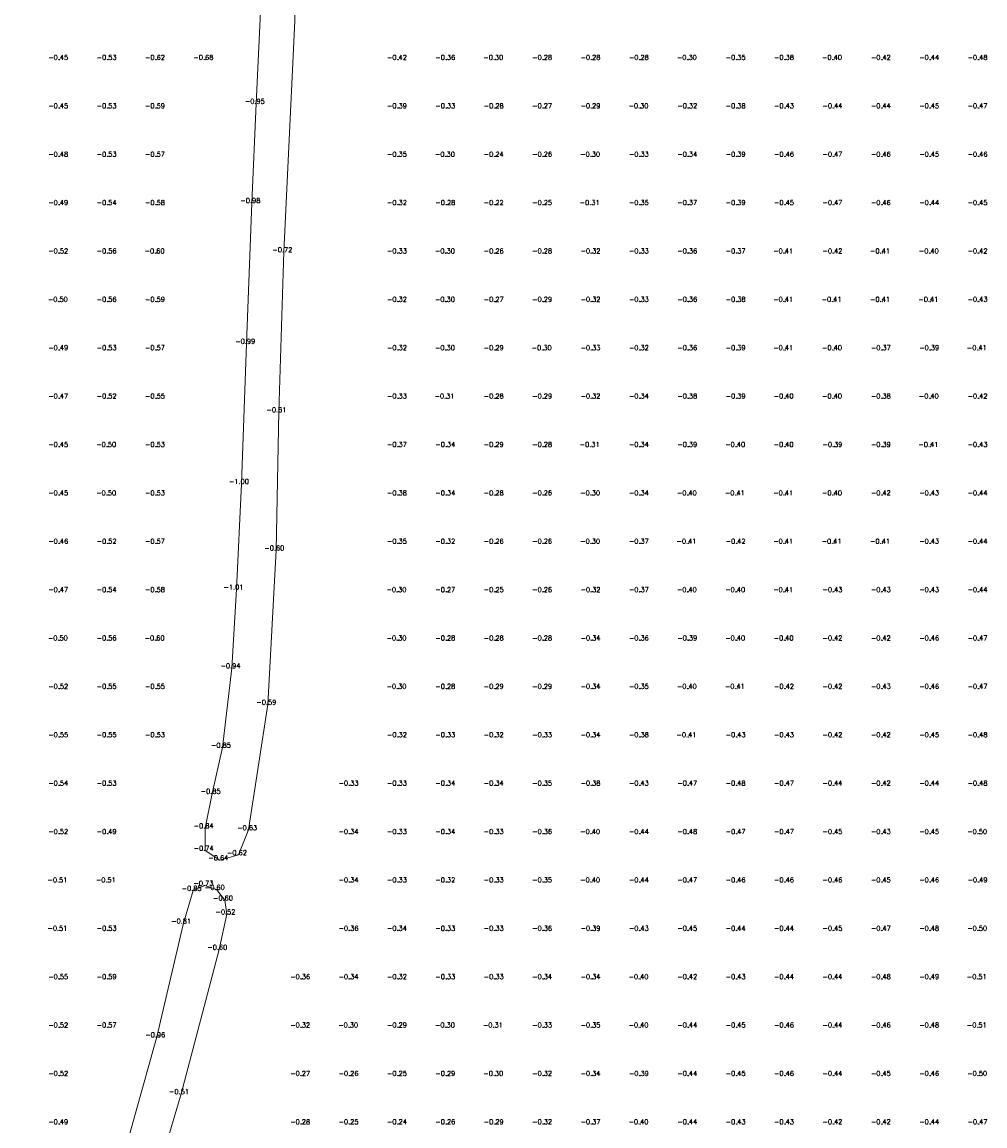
# Model space of a CAD drawing. Header units: metres. Extents: x 102665 to 103901, y 415762 to 419767.
# Tile 56 of 93: x 103111 to 103210, y 418958 to 419072. Entities that reach past the tile are written whole.
import ezdxf
from ezdxf.enums import TextEntityAlignment as Align

# ---------------------------------------------------------------- set-up
doc = ezdxf.new("R2010")
doc.units = ezdxf.units.M
doc.header["$MEASUREMENT"] = 0
doc.layers.add('DTM-Hoogtecijfer', color=7, linetype='Continuous', lineweight=0)
doc.layers.add('DTM-Meetpunt', color=40, linetype='Continuous', lineweight=0)
doc.styles.get("Standard").update_dxf_attribs({"font": 'txt.shx'})

msp = doc.modelspace()

# ---------------------------------------------------------------- linework, layer by layer
at = {"layer": 'DTM-Meetpunt', "extrusion": (-0.03591810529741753, 0.004920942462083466, 0.9993426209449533), "elevation": -1643.102701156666, "flags": 128}
msp.add_lwpolyline([(-429233.5719679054, 45267.64433724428), (-429232.3909802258, 45264.4370867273), (-429222.3917865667, 45264.86921145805), (-429211.8911196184, 45265.70902075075), (-429197.0472984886, 45267.00952930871), (-429183.9252058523, 45268.20308019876), (-429173.7046479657, 45269.13429446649), (-429159.2154098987, 45270.58391793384), (-429144.7916465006, 45272.0245125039), (-429133.9067250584, 45272.98057216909), (-429125.7832770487, 45273.6283263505), (-429117.5224099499, 45273.76208513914), (-429112.6603370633, 45273.35996846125), (-429109.0227332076, 45273.12464681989), (-429106.729059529, 45273.44214208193), (-429105.9525383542, 45275.08689066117), (-429106.7371249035, 45276.91503471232), (-429109.436599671, 45277.61246184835), (-429122.5505674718, 45277.81999467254), (-429138.4609510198, 45276.50857073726), (-429152.6522347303, 45274.83220604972), (-429169.10740804, 45273.10920352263), (-429192.9177456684, 45270.98404848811), (-429206.0783828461, 45269.57654946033), (-429226.087826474, 45267.97206623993), (-429233.5719679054, 45267.64433724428)], close=True, dxfattribs=at)
at = {"layer": 'DTM-Meetpunt', "extrusion": (-0.008220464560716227, 0.004594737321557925, 0.9999556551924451), "elevation": 1076.527432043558, "flags": 128}
msp.add_lwpolyline([(103084.5438537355, 418862.5365142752), (103088.9428618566, 418863.1866025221), (103090.6149841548, 418867.0551387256), (103098.3421645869, 418886.5277634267), (103103.3133972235, 418899.705520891), (103109.136210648, 418916.0027893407), (103113.5807626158, 418928.914687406), (103119.1369237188, 418945.6892929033), (103123.4766583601, 418960.3468654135), (103127.3916873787, 418975.2697686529), (103128.1859876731, 418978.920609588), (103127.9736931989, 418980.3497786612), (103127.1270218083, 418981.4609349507), (103125.9088995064, 418981.8848788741), (103124.690887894, 418981.3561709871), (103123.6858346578, 418977.9692939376), (103120.9329732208, 418966.2225151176), (103118.0763506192, 418956.0091785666), (103114.8488406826, 418944.473121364), (103111.9917253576, 418934.7892546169), (103108.5505818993, 418924.2067640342), (103105.5353392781, 418915.527863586), (103102.201949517, 418906.6376651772), (103098.6038762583, 418897.4300676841), (103096.1163016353, 418890.3924602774), (103092.676810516, 418881.6082271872), (103089.236537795, 418873.2477264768), (103085.2157350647, 418863.9868467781), (103084.5438537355, 418862.5365142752)], close=True, dxfattribs=at)
at = {"layer": 'DTM-Meetpunt'}
for p in [(103114.39911, 419067.754069, -0.4502), (103119.39911, 419067.754069, -0.5312), (103124.39911, 419067.754069, -0.6212), (103129.39911, 419067.754069, -0.6809), (103149.39911, 419067.754069, -0.42), (103154.39911, 419067.754069, -0.3567), (103159.39911, 419067.754069, -0.302), (103164.39911, 419067.754069, -0.2795000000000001), (103169.39911, 419067.754069, -0.2771), (103174.39911, 419067.754069, -0.2800000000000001), (103179.39911, 419067.754069, -0.2967), (103184.39911, 419067.754069, -0.3549), (103189.39911, 419067.754069, -0.3823), (103194.39911, 419067.754069, -0.4003), (103199.39911, 419067.754069, -0.4151), (103204.39911, 419067.754069, -0.4446), (103209.39911, 419067.754069, -0.4779), (103114.39911, 419062.754069, -0.4534), (103119.39911, 419062.754069, -0.5251), (103124.39911, 419062.754069, -0.5946), (103149.39911, 419062.754069, -0.3949), (103154.39911, 419062.754069, -0.3313), (103159.39911, 419062.754069, -0.2790000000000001), (103164.39911, 419062.754069, -0.2653), (103169.39911, 419062.754069, -0.2899), (103174.39911, 419062.754069, -0.3037000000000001), (103179.39911, 419062.754069, -0.3155), (103184.39911, 419062.754069, -0.3796), (103189.39911, 419062.754069, -0.4268), (103194.39911, 419062.754069, -0.4442), (103199.39911, 419062.754069, -0.4399), (103204.39911, 419062.754069, -0.4494), (103209.39911, 419062.754069, -0.4741), (103114.39911, 419057.754069, -0.4773), (103119.39911, 419057.754069, -0.5284), (103124.39911, 419057.754069, -0.5741000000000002), (103149.39911, 419057.754069, -0.3546000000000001), (103154.39911, 419057.754069, -0.3001), (103159.39911, 419057.754069, -0.2396), (103164.39911, 419057.754069, -0.2575), (103169.39911, 419057.754069, -0.2967), (103174.39911, 419057.754069, -0.3253), (103179.39911, 419057.754069, -0.3422), (103184.39911, 419057.754069, -0.3922), (103189.39911, 419057.754069, -0.4562), (103194.39911, 419057.754069, -0.4706), (103199.39911, 419057.754069, -0.4597), (103204.39911, 419057.754069, -0.4476), (103209.39911, 419057.754069, -0.4614), (103114.39911, 419052.754069, -0.4907), (103119.39911, 419052.754069, -0.5384), (103124.39911, 419052.754069, -0.5796), (103149.39911, 419052.754069, -0.3208), (103154.39911, 419052.754069, -0.2815), (103159.39911, 419052.754069, -0.2238), (103164.39911, 419052.754069, -0.2537), (103169.39911, 419052.754069, -0.3078), (103174.39911, 419052.754069, -0.3512), (103179.39911, 419052.754069, -0.3694), (103184.39911, 419052.754069, -0.3868), (103189.39911, 419052.754069, -0.4484), (103194.39911, 419052.754069, -0.4659), (103199.39911, 419052.754069, -0.4634), (103204.39911, 419052.754069, -0.4388), (103209.39911, 419052.754069, -0.4498), (103114.39911, 419047.754069, -0.5216), (103119.39911, 419047.754069, -0.564), (103124.39911, 419047.754069, -0.5954), (103149.39911, 419047.754069, -0.3332), (103154.39911, 419047.754069, -0.2997), (103159.39911, 419047.754069, -0.2644000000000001), (103164.39911, 419047.754069, -0.2848), (103169.39911, 419047.754069, -0.321), (103174.39911, 419047.754069, -0.3334), (103179.39911, 419047.754069, -0.3583), (103184.39911, 419047.754069, -0.371), (103189.39911, 419047.754069, -0.4098), (103194.39911, 419047.754069, -0.4175), (103199.39911, 419047.754069, -0.4121), (103204.39911, 419047.754069, -0.4021), (103209.39911, 419047.754069, -0.4234), (103114.39911, 419042.754069, -0.5048), (103119.39911, 419042.754069, -0.5589), (103124.39911, 419042.754069, -0.5877), (103149.39911, 419042.754069, -0.3248), (103154.39911, 419042.754069, -0.2957), (103159.39911, 419042.754069, -0.2694), (103164.39911, 419042.754069, -0.2854), (103169.39911, 419042.754069, -0.3212), (103174.39911, 419042.754069, -0.3301), (103179.39911, 419042.754069, -0.3622), (103184.39911, 419042.754069, -0.3786), (103189.39911, 419042.754069, -0.411), (103194.39911, 419042.754069, -0.409), (103199.39911, 419042.754069, -0.4075), (103204.39911, 419042.754069, -0.4065), (103209.39911, 419042.754069, -0.4327), (103114.39911, 419037.754069, -0.4873), (103119.39911, 419037.754069, -0.5331), (103124.39911, 419037.754069, -0.5655), (103149.39911, 419037.754069, -0.3189), (103154.39911, 419037.754069, -0.2956), (103159.39911, 419037.754069, -0.2903), (103164.39911, 419037.754069, -0.2999), (103169.39911, 419037.754069, -0.3256), (103174.39911, 419037.754069, -0.3223), (103179.39911, 419037.754069, -0.3631), (103184.39911, 419037.754069, -0.3883), (103189.39911, 419037.754069, -0.407), (103194.39911, 419037.754069, -0.3997), (103199.39911, 419037.754069, -0.3708), (103204.39911, 419037.754069, -0.3903), (103209.39911, 419037.754069, -0.4101), (103114.39911, 419032.754069, -0.4663), (103119.39911, 419032.754069, -0.5151), (103124.39911, 419032.754069, -0.5523), (103149.39911, 419032.754069, -0.333), (103154.39911, 419032.754069, -0.3088), (103159.39911, 419032.754069, -0.2837), (103164.39911, 419032.754069, -0.2861), (103169.39911, 419032.754069, -0.3213), (103174.39911, 419032.754069, -0.3379), (103179.39911, 419032.754069, -0.3764), (103184.39911, 419032.754069, -0.3909000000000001), (103189.39911, 419032.754069, -0.4024), (103194.39911, 419032.754069, -0.3975), (103199.39911, 419032.754069, -0.3797), (103204.39911, 419032.754069, -0.3987), (103209.39911, 419032.754069, -0.4171), (103114.39911, 419027.754069, -0.4526), (103119.39911, 419027.754069, -0.4981), (103124.39911, 419027.754069, -0.5346000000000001), (103149.39911, 419027.754069, -0.373), (103154.39911, 419027.754069, -0.3379), (103159.39911, 419027.754069, -0.2857), (103164.39911, 419027.754069, -0.2828), (103169.39911, 419027.754069, -0.3122), (103174.39911, 419027.754069, -0.3382), (103179.39911, 419027.754069, -0.3876), (103184.39911, 419027.754069, -0.3977), (103189.39911, 419027.754069, -0.3955), (103194.39911, 419027.754069, -0.3855), (103199.39911, 419027.754069, -0.3859), (103204.39911, 419027.754069, -0.4109), (103209.39911, 419027.754069, -0.432), (103114.39911, 419022.754069, -0.4545), (103119.39911, 419022.754069, -0.5005), (103124.39911, 419022.754069, -0.5263), (103149.39911, 419022.754069, -0.3805), (103154.39911, 419022.754069, -0.3428), (103159.39911, 419022.754069, -0.2789), (103164.39911, 419022.754069, -0.26), (103169.39911, 419022.754069, -0.2958), (103174.39911, 419022.754069, -0.3398), (103179.39911, 419022.754069, -0.4012), (103184.39911, 419022.754069, -0.4082), (103189.39911, 419022.754069, -0.4113), (103194.39911, 419022.754069, -0.4020000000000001), (103199.39911, 419022.754069, -0.4237), (103204.39911, 419022.754069, -0.4305), (103209.39911, 419022.754069, -0.4425), (103114.39911, 419017.754069, -0.4565), (103119.39911, 419017.754069, -0.5213), (103124.39911, 419017.754069, -0.567), (103149.39911, 419017.754069, -0.3518), (103154.39911, 419017.754069, -0.3212), (103159.39911, 419017.754069, -0.2616), (103164.39911, 419017.754069, -0.257), (103169.39911, 419017.754069, -0.3036), (103174.39911, 419017.754069, -0.3665), (103179.39911, 419017.754069, -0.4123), (103184.39911, 419017.754069, -0.4197), (103189.39911, 419017.754069, -0.409), (103194.39911, 419017.754069, -0.4106), (103199.39911, 419017.754069, -0.4139), (103204.39911, 419017.754069, -0.4306), (103209.39911, 419017.754069, -0.4418), (103114.39911, 419012.754069, -0.4696), (103119.39911, 419012.754069, -0.5356000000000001), (103124.39911, 419012.754069, -0.5802000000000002), (103149.39911, 419012.754069, -0.3015), (103154.39911, 419012.754069, -0.2744), (103159.39911, 419012.754069, -0.2516), (103164.39911, 419012.754069, -0.2551), (103169.39911, 419012.754069, -0.323), (103174.39911, 419012.754069, -0.3657000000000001), (103179.39911, 419012.754069, -0.3985), (103184.39911, 419012.754069, -0.4028), (103189.39911, 419012.754069, -0.4117), (103194.39911, 419012.754069, -0.4269), (103199.39911, 419012.754069, -0.4281), (103204.39911, 419012.754069, -0.4318), (103209.39911, 419012.754069, -0.4416), (103114.39911, 419007.754069, -0.5031), (103119.39911, 419007.754069, -0.5639000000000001), (103124.39911, 419007.754069, -0.5988), (103149.39911, 419007.754069, -0.3034), (103154.39911, 419007.754069, -0.2775000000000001), (103159.39911, 419007.754069, -0.2760000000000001), (103164.39911, 419007.754069, -0.2793), (103169.39911, 419007.754069, -0.3374), (103174.39911, 419007.754069, -0.3606), (103179.39911, 419007.754069, -0.3903), (103184.39911, 419007.754069, -0.3996), (103189.39911, 419007.754069, -0.3988), (103194.39911, 419007.754069, -0.4226), (103199.39911, 419007.754069, -0.4247), (103204.39911, 419007.754069, -0.464), (103209.39911, 419007.754069, -0.4698), (103114.39911, 419002.754069, -0.5241), (103119.39911, 419002.754069, -0.5481), (103124.39911, 419002.754069, -0.5498000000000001), (103149.39911, 419002.754069, -0.305), (103154.39911, 419002.754069, -0.282), (103159.39911, 419002.754069, -0.2925), (103164.39911, 419002.754069, -0.2934), (103169.39911, 419002.754069, -0.3401), (103174.39911, 419002.754069, -0.3547), (103179.39911, 419002.754069, -0.395), (103184.39911, 419002.754069, -0.4077), (103189.39911, 419002.754069, -0.4175), (103194.39911, 419002.754069, -0.4184), (103199.39911, 419002.754069, -0.4308), (103204.39911, 419002.754069, -0.4565), (103209.39911, 419002.754069, -0.4732), (103114.39911, 418997.754069, -0.5497000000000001), (103119.39911, 418997.754069, -0.5453), (103124.39911, 418997.754069, -0.5311), (103149.39911, 418997.754069, -0.3197), (103154.39911, 418997.754069, -0.3306), (103159.39911, 418997.754069, -0.3241), (103164.39911, 418997.754069, -0.3296), (103169.39911, 418997.754069, -0.3429), (103174.39911, 418997.754069, -0.3787), (103179.39911, 418997.754069, -0.4146), (103184.39911, 418997.754069, -0.4328), (103189.39911, 418997.754069, -0.4266), (103194.39911, 418997.754069, -0.418), (103199.39911, 418997.754069, -0.4189), (103204.39911, 418997.754069, -0.4523), (103209.39911, 418997.754069, -0.4759), (103114.39911, 418992.754069, -0.543), (103119.39911, 418992.754069, -0.5339), (103144.39911, 418992.754069, -0.3282), (103149.39911, 418992.754069, -0.3289000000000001), (103154.39911, 418992.754069, -0.3410000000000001), (103159.39911, 418992.754069, -0.3352), (103164.39911, 418992.754069, -0.3481), (103169.39911, 418992.754069, -0.3797), (103174.39911, 418992.754069, -0.4267), (103179.39911, 418992.754069, -0.4662), (103184.39911, 418992.754069, -0.4803), (103189.39911, 418992.754069, -0.4684), (103194.39911, 418992.754069, -0.4397), (103199.39911, 418992.754069, -0.4232), (103204.39911, 418992.754069, -0.439), (103209.39911, 418992.754069, -0.4775), (103114.39911, 418987.754069, -0.515), (103119.39911, 418987.754069, -0.4878), (103144.39911, 418987.754069, -0.3448), (103149.39911, 418987.754069, -0.3319), (103154.39911, 418987.754069, -0.3364), (103159.39911, 418987.754069, -0.3331), (103164.39911, 418987.754069, -0.3592), (103169.39911, 418987.754069, -0.3987), (103174.39911, 418987.754069, -0.4401), (103179.39911, 418987.754069, -0.478), (103184.39911, 418987.754069, -0.4731), (103189.39911, 418987.754069, -0.4711), (103194.39911, 418987.754069, -0.4549), (103199.39911, 418987.754069, -0.4331), (103204.39911, 418987.754069, -0.4454), (103209.39911, 418987.754069, -0.4995), (103114.39911, 418982.754069, -0.5149), (103119.39911, 418982.754069, -0.5077), (103144.39911, 418982.754069, -0.3386), (103149.39911, 418982.754069, -0.3316), (103154.39911, 418982.754069, -0.3212), (103159.39911, 418982.754069, -0.3299000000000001), (103164.39911, 418982.754069, -0.3549), (103169.39911, 418982.754069, -0.4043), (103174.39911, 418982.754069, -0.442), (103179.39911, 418982.754069, -0.4698), (103184.39911, 418982.754069, -0.4584), (103189.39911, 418982.754069, -0.4627), (103194.39911, 418982.754069, -0.4585), (103199.39911, 418982.754069, -0.4509), (103204.39911, 418982.754069, -0.4582), (103209.39911, 418982.754069, -0.4852), (103114.39911, 418977.754069, -0.509), (103119.39911, 418977.754069, -0.5319), (103144.39911, 418977.754069, -0.3615), (103149.39911, 418977.754069, -0.3369), (103154.39911, 418977.754069, -0.3297), (103159.39911, 418977.754069, -0.3307), (103164.39911, 418977.754069, -0.3594), (103169.39911, 418977.754069, -0.3869), (103174.39911, 418977.754069, -0.4297), (103179.39911, 418977.754069, -0.4482), (103184.39911, 418977.754069, -0.4357), (103189.39911, 418977.754069, -0.4429), (103194.39911, 418977.754069, -0.4498), (103199.39911, 418977.754069, -0.4696), (103204.39911, 418977.754069, -0.4761), (103209.39911, 418977.754069, -0.5038), (103114.39911, 418972.754069, -0.546), (103119.39911, 418972.754069, -0.5911000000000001), (103139.39911, 418972.754069, -0.3576), (103144.39911, 418972.754069, -0.3366), (103149.39911, 418972.754069, -0.3201), (103154.39911, 418972.754069, -0.3345), (103159.39911, 418972.754069, -0.329), (103164.39911, 418972.754069, -0.3411), (103169.39911, 418972.754069, -0.3445), (103174.39911, 418972.754069, -0.3972), (103179.39911, 418972.754069, -0.4237), (103184.39911, 418972.754069, -0.4331), (103189.39911, 418972.754069, -0.4406), (103194.39911, 418972.754069, -0.4419), (103199.39911, 418972.754069, -0.4779), (103204.39911, 418972.754069, -0.4932), (103209.39911, 418972.754069, -0.5069), (103114.39911, 418967.754069, -0.519), (103119.39911, 418967.754069, -0.5679000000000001), (103139.39911, 418967.754069, -0.3187), (103144.39911, 418967.754069, -0.3026), (103149.39911, 418967.754069, -0.2876), (103154.39911, 418967.754069, -0.3026), (103159.39911, 418967.754069, -0.3114), (103164.39911, 418967.754069, -0.3261), (103169.39911, 418967.754069, -0.3462), (103174.39911, 418967.754069, -0.3979), (103179.39911, 418967.754069, -0.4413), (103184.39911, 418967.754069, -0.45), (103189.39911, 418967.754069, -0.455), (103194.39911, 418967.754069, -0.4364), (103199.39911, 418967.754069, -0.4616), (103204.39911, 418967.754069, -0.4773), (103209.39911, 418967.754069, -0.5098), (103114.39911, 418962.754069, -0.515), (103139.39911, 418962.754069, -0.2678), (103144.39911, 418962.754069, -0.2623), (103149.39911, 418962.754069, -0.2466), (103154.39911, 418962.754069, -0.2875), (103159.39911, 418962.754069, -0.2978), (103164.39911, 418962.754069, -0.316), (103169.39911, 418962.754069, -0.3418), (103174.39911, 418962.754069, -0.3909000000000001), (103179.39911, 418962.754069, -0.4417), (103184.39911, 418962.754069, -0.4475), (103189.39911, 418962.754069, -0.4602), (103194.39911, 418962.754069, -0.4363), (103199.39911, 418962.754069, -0.4528), (103204.39911, 418962.754069, -0.4634), (103209.39911, 418962.754069, -0.5025), (103114.39911, 418957.754069, -0.4924), (103139.39911, 418957.754069, -0.2837), (103144.39911, 418957.754069, -0.2523000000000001), (103149.39911, 418957.754069, -0.2372), (103154.39911, 418957.754069, -0.261), (103159.39911, 418957.754069, -0.2938), (103164.39911, 418957.754069, -0.3184), (103169.39911, 418957.754069, -0.3678), (103174.39911, 418957.754069, -0.4013), (103179.39911, 418957.754069, -0.4405), (103184.39911, 418957.754069, -0.4293), (103189.39911, 418957.754069, -0.4281), (103194.39911, 418957.754069, -0.4155), (103199.39911, 418957.754069, -0.4188), (103204.39911, 418957.754069, -0.4407), (103209.39911, 418957.754069, -0.4722)]:
    msp.add_point(p, dxfattribs=at)

# ---------------------------------------------------------------- texts
at = {"layer": 'DTM-Hoogtecijfer'}
for s, p in [('-0.45', (103114.2465233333, 419067.729808, 0.1229)), ('-0.53', (103119.2465233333, 419067.729808, 0.1229)), ('-0.62', (103124.2465233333, 419067.729808, 0.1229)), ('-0.68', (103129.2465233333, 419067.729808, 0.1229)), ('-0.42', (103149.2465233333, 419067.729808, 0.1229)), ('-0.36', (103154.2465233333, 419067.729808, 0.1229)), ('-0.30', (103159.2048566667, 419067.729808, 0.1229)), ('-0.28', (103164.2465233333, 419067.729808, 0.1229)), ('-0.28', (103169.2465233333, 419067.729808, 0.1229)), ('-0.28', (103174.2465233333, 419067.729808, 0.1229)), ('-0.30', (103179.2048566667, 419067.729808, 0.1229)), ('-0.35', (103184.2465233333, 419067.729808, 0.1229)), ('-0.38', (103189.2465233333, 419067.729808, 0.1229)), ('-0.40', (103194.2048566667, 419067.729808, 0.1229)), ('-0.42', (103199.2465233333, 419067.729808, 0.1229)), ('-0.44', (103204.2465233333, 419067.729808, 0.1229)), ('-0.48', (103209.2465233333, 419067.729808, 0.1229)), ('-0.45', (103114.2465233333, 419062.729808, 0.1229)), ('-0.53', (103119.2465233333, 419062.729808, 0.1229)), ('-0.59', (103124.2465233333, 419062.729808, 0.1229)), ('-0.95', (103134.5651133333, 419063.1951390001, 0.1229)), ('-0.39', (103149.2465233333, 419062.729808, 0.1229)), ('-0.33', (103154.2465233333, 419062.729808, 0.1229)), ('-0.28', (103159.2465233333, 419062.729808, 0.1229)), ('-0.27', (103164.2465233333, 419062.729808, 0.1229)), ('-0.29', (103169.2465233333, 419062.729808, 0.1229)), ('-0.30', (103174.2048566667, 419062.729808, 0.1229)), ('-0.32', (103179.2465233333, 419062.729808, 0.1229)), ('-0.38', (103184.2465233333, 419062.729808, 0.1229)), ('-0.43', (103189.2465233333, 419062.729808, 0.1229)), ('-0.44', (103194.2465233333, 419062.729808, 0.1229)), ('-0.44', (103199.2465233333, 419062.729808, 0.1229)), ('-0.45', (103204.2465233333, 419062.729808, 0.1229)), ('-0.47', (103209.2465233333, 419062.729808, 0.1229)), ('-0.48', (103114.2465233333, 419057.729808, 0.1229)), ('-0.53', (103119.2465233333, 419057.729808, 0.1229)), ('-0.57', (103124.2465233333, 419057.729808, 0.1229)), ('-0.35', (103149.2465233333, 419057.729808, 0.1229)), ('-0.30', (103154.2048566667, 419057.729808, 0.1229)), ('-0.24', (103159.2465233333, 419057.729808, 0.1229)), ('-0.26', (103164.2465233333, 419057.729808, 0.1229)), ('-0.30', (103169.2048566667, 419057.729808, 0.1229)), ('-0.33', (103174.2465233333, 419057.729808, 0.1229)), ('-0.34', (103179.2465233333, 419057.729808, 0.1229)), ('-0.39', (103184.2465233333, 419057.729808, 0.1229)), ('-0.46', (103189.2465233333, 419057.729808, 0.1229)), ('-0.47', (103194.2465233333, 419057.729808, 0.1229)), ('-0.46', (103199.2465233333, 419057.729808, 0.1229)), ('-0.45', (103204.2465233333, 419057.729808, 0.1229)), ('-0.46', (103209.2465233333, 419057.729808, 0.1229)), ('-0.49', (103114.2465233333, 419052.729808, 0.1229)), ('-0.54', (103119.2465233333, 419052.729808, 0.1229)), ('-0.58', (103124.2465233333, 419052.729808, 0.1229)), ('-0.98', (103134.1021133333, 419052.9425390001, 0.1229)), ('-0.32', (103149.2465233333, 419052.729808, 0.1229)), ('-0.28', (103154.2465233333, 419052.729808, 0.1229)), ('-0.22', (103159.2465233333, 419052.729808, 0.1229)), ('-0.25', (103164.2465233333, 419052.729808, 0.1229)), ('-0.31', (103169.16319, 419052.729808, 0.1229)), ('-0.35', (103174.2465233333, 419052.729808, 0.1229)), ('-0.37', (103179.2465233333, 419052.729808, 0.1229)), ('-0.39', (103184.2465233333, 419052.729808, 0.1229)), ('-0.45', (103189.2465233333, 419052.729808, 0.1229)), ('-0.47', (103194.2465233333, 419052.729808, 0.1229)), ('-0.46', (103199.2465233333, 419052.729808, 0.1229)), ('-0.44', (103204.2465233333, 419052.729808, 0.1229)), ('-0.45', (103209.2465233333, 419052.729808, 0.1229)), ('-0.52', (103114.2465233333, 419047.729808, 0.1229)), ('-0.56', (103119.2465233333, 419047.729808, 0.1229)), ('-0.60', (103124.2048566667, 419047.729808, 0.1229)), ('-0.72', (103137.4094133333, 419047.849239, 0.1229)), ('-0.33', (103149.2465233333, 419047.729808, 0.1229)), ('-0.30', (103154.2048566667, 419047.729808, 0.1229)), ('-0.26', (103159.2465233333, 419047.729808, 0.1229)), ('-0.28', (103164.2465233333, 419047.729808, 0.1229)), ('-0.32', (103169.2465233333, 419047.729808, 0.1229)), ('-0.33', (103174.2465233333, 419047.729808, 0.1229)), ('-0.36', (103179.2465233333, 419047.729808, 0.1229)), ('-0.37', (103184.2465233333, 419047.729808, 0.1229)), ('-0.41', (103189.16319, 419047.729808, 0.1229)), ('-0.42', (103194.2465233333, 419047.729808, 0.1229)), ('-0.41', (103199.16319, 419047.729808, 0.1229)), ('-0.40', (103204.2048566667, 419047.729808, 0.1229)), ('-0.42', (103209.2465233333, 419047.729808, 0.1229)), ('-0.50', (103114.2048566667, 419042.729808, 0.1229)), ('-0.56', (103119.2465233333, 419042.729808, 0.1229)), ('-0.59', (103124.2465233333, 419042.729808, 0.1229)), ('-0.32', (103149.2465233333, 419042.729808, 0.1229)), ('-0.30', (103154.2048566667, 419042.729808, 0.1229)), ('-0.27', (103159.2465233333, 419042.729808, 0.1229)), ('-0.29', (103164.2465233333, 419042.729808, 0.1229)), ('-0.32', (103169.2465233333, 419042.729808, 0.1229)), ('-0.33', (103174.2465233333, 419042.729808, 0.1229)), ('-0.36', (103179.2465233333, 419042.729808, 0.1229)), ('-0.38', (103184.2465233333, 419042.729808, 0.1229)), ('-0.41', (103189.16319, 419042.729808, 0.1229)), ('-0.41', (103194.16319, 419042.729808, 0.1229)), ('-0.41', (103199.16319, 419042.729808, 0.1229)), ('-0.41', (103204.16319, 419042.729808, 0.1229)), ('-0.43', (103209.2465233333, 419042.729808, 0.1229)), ('-0.99', (103133.5730133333, 419038.390439, 0.1229)), ('-0.49', (103114.2465233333, 419037.729808, 0.1229)), ('-0.53', (103119.2465233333, 419037.729808, 0.1229)), ('-0.57', (103124.2465233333, 419037.729808, 0.1229)), ('-0.32', (103149.2465233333, 419037.729808, 0.1229)), ('-0.30', (103154.2048566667, 419037.729808, 0.1229)), ('-0.29', (103159.2465233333, 419037.729808, 0.1229)), ('-0.30', (103164.2048566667, 419037.729808, 0.1229)), ('-0.33', (103169.2465233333, 419037.729808, 0.1229)), ('-0.32', (103174.2465233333, 419037.729808, 0.1229)), ('-0.36', (103179.2465233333, 419037.729808, 0.1229)), ('-0.39', (103184.2465233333, 419037.729808, 0.1229)), ('-0.41', (103189.16319, 419037.729808, 0.1229)), ('-0.40', (103194.2048566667, 419037.729808, 0.1229)), ('-0.37', (103199.2465233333, 419037.729808, 0.1229)), ('-0.39', (103204.2465233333, 419037.729808, 0.1229)), ('-0.41', (103209.16319, 419037.729808, 0.1229)), ('-0.47', (103114.2465233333, 419032.729808, 0.1229)), ('-0.52', (103119.2465233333, 419032.729808, 0.1229)), ('-0.55', (103124.2465233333, 419032.729808, 0.1229)), ('-0.33', (103149.2465233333, 419032.729808, 0.1229)), ('-0.31', (103154.16319, 419032.729808, 0.1229)), ('-0.28', (103159.2465233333, 419032.729808, 0.1229)), ('-0.29', (103164.2465233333, 419032.729808, 0.1229)), ('-0.32', (103169.2465233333, 419032.729808, 0.1229)), ('-0.34', (103174.2465233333, 419032.729808, 0.1229)), ('-0.38', (103179.2465233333, 419032.729808, 0.1229)), ('-0.39', (103184.2465233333, 419032.729808, 0.1229)), ('-0.40', (103189.2048566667, 419032.729808, 0.1229)), ('-0.40', (103194.2048566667, 419032.729808, 0.1229)), ('-0.38', (103199.2465233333, 419032.729808, 0.1229)), ('-0.40', (103204.2048566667, 419032.729808, 0.1229)), ('-0.42', (103209.2465233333, 419032.729808, 0.1229)), ('-0.61', (103136.79698, 419031.3128390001, 0.1229)), ('-0.45', (103114.2465233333, 419027.729808, 0.1229)), ('-0.50', (103119.2048566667, 419027.729808, 0.1229)), ('-0.53', (103124.2465233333, 419027.729808, 0.1229)), ('-0.37', (103149.2465233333, 419027.729808, 0.1229)), ('-0.34', (103154.2465233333, 419027.729808, 0.1229)), ('-0.29', (103159.2465233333, 419027.729808, 0.1229)), ('-0.28', (103164.2465233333, 419027.729808, 0.1229)), ('-0.31', (103169.16319, 419027.729808, 0.1229)), ('-0.34', (103174.2465233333, 419027.729808, 0.1229)), ('-0.39', (103179.2465233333, 419027.729808, 0.1229)), ('-0.40', (103184.2048566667, 419027.729808, 0.1229)), ('-0.40', (103189.2048566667, 419027.729808, 0.1229)), ('-0.39', (103194.2465233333, 419027.729808, 0.1229)), ('-0.39', (103199.2465233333, 419027.729808, 0.1229)), ('-0.41', (103204.16319, 419027.729808, 0.1229)), ('-0.43', (103209.2465233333, 419027.729808, 0.1229)), ('-1.00', (103132.9188133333, 419023.904439, 0.1229)), ('-0.45', (103114.2465233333, 419022.729808, 0.1229)), ('-0.50', (103119.2048566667, 419022.729808, 0.1229)), ('-0.53', (103124.2465233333, 419022.729808, 0.1229)), ('-0.38', (103149.2465233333, 419022.729808, 0.1229)), ('-0.34', (103154.2465233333, 419022.729808, 0.1229)), ('-0.28', (103159.2465233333, 419022.729808, 0.1229)), ('-0.26', (103164.2465233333, 419022.729808, 0.1229)), ('-0.30', (103169.2048566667, 419022.729808, 0.1229)), ('-0.34', (103174.2465233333, 419022.729808, 0.1229)), ('-0.40', (103179.2048566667, 419022.729808, 0.1229)), ('-0.41', (103184.16319, 419022.729808, 0.1229)), ('-0.41', (103189.16319, 419022.729808, 0.1229)), ('-0.40', (103194.2048566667, 419022.729808, 0.1229)), ('-0.42', (103199.2465233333, 419022.729808, 0.1229)), ('-0.43', (103204.2465233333, 419022.729808, 0.1229)), ('-0.44', (103209.2465233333, 419022.729808, 0.1229)), ('-0.46', (103114.2465233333, 419017.729808, 0.1229)), ('-0.52', (103119.2465233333, 419017.729808, 0.1229)), ('-0.57', (103124.2465233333, 419017.729808, 0.1229)), ('-0.35', (103149.2465233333, 419017.729808, 0.1229)), ('-0.32', (103154.2465233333, 419017.729808, 0.1229)), ('-0.26', (103159.2465233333, 419017.729808, 0.1229)), ('-0.26', (103164.2465233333, 419017.729808, 0.1229)), ('-0.30', (103169.2048566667, 419017.729808, 0.1229)), ('-0.37', (103174.2465233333, 419017.729808, 0.1229)), ('-0.41', (103179.16319, 419017.729808, 0.1229)), ('-0.42', (103184.2465233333, 419017.729808, 0.1229)), ('-0.41', (103189.16319, 419017.729808, 0.1229)), ('-0.41', (103194.16319, 419017.729808, 0.1229)), ('-0.41', (103199.16319, 419017.729808, 0.1229)), ('-0.43', (103204.2465233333, 419017.729808, 0.1229)), ('-0.44', (103209.2465233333, 419017.729808, 0.1229)), ('-0.60', (103136.5740466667, 419017.025239, 0.1229)), ('-0.47', (103114.2465233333, 419012.729808, 0.1229)), ('-0.54', (103119.2465233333, 419012.729808, 0.1229)), ('-0.58', (103124.2465233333, 419012.729808, 0.1229)), ('-1.01', (103132.3479466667, 419012.9903390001, 0.1229)), ('-0.30', (103149.2048566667, 419012.729808, 0.1229)), ('-0.27', (103154.2465233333, 419012.729808, 0.1229)), ('-0.25', (103159.2465233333, 419012.729808, 0.1229)), ('-0.26', (103164.2465233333, 419012.729808, 0.1229)), ('-0.32', (103169.2465233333, 419012.729808, 0.1229)), ('-0.37', (103174.2465233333, 419012.729808, 0.1229)), ('-0.40', (103179.2048566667, 419012.729808, 0.1229)), ('-0.40', (103184.2048566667, 419012.729808, 0.1229)), ('-0.41', (103189.16319, 419012.729808, 0.1229)), ('-0.43', (103194.2465233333, 419012.729808, 0.1229)), ('-0.43', (103199.2465233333, 419012.729808, 0.1229)), ('-0.43', (103204.2465233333, 419012.729808, 0.1229)), ('-0.44', (103209.2465233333, 419012.729808, 0.1229)), ('-0.50', (103114.2048566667, 419007.729808, 0.1229)), ('-0.56', (103119.2465233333, 419007.729808, 0.1229)), ('-0.60', (103124.2048566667, 419007.729808, 0.1229)), ('-0.30', (103149.2048566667, 419007.729808, 0.1229)), ('-0.28', (103154.2465233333, 419007.729808, 0.1229)), ('-0.28', (103159.2465233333, 419007.729808, 0.1229)), ('-0.28', (103164.2465233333, 419007.729808, 0.1229)), ('-0.34', (103169.2465233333, 419007.729808, 0.1229)), ('-0.36', (103174.2465233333, 419007.729808, 0.1229)), ('-0.39', (103179.2465233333, 419007.729808, 0.1229)), ('-0.40', (103184.2048566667, 419007.729808, 0.1229)), ('-0.40', (103189.2048566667, 419007.729808, 0.1229)), ('-0.42', (103194.2465233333, 419007.729808, 0.1229)), ('-0.42', (103199.2465233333, 419007.729808, 0.1229)), ('-0.46', (103204.2465233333, 419007.729808, 0.1229)), ('-0.47', (103209.2465233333, 419007.729808, 0.1229)), ('-0.94', (103132.0516133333, 419004.8544390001, 0.1229)), ('-0.52', (103114.2465233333, 419002.729808, 0.1229)), ('-0.55', (103119.2465233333, 419002.729808, 0.1229)), ('-0.55', (103124.2465233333, 419002.729808, 0.1229)), ('-0.30', (103149.2048566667, 419002.729808, 0.1229)), ('-0.28', (103154.2465233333, 419002.729808, 0.1229)), ('-0.29', (103159.2465233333, 419002.729808, 0.1229)), ('-0.29', (103164.2465233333, 419002.729808, 0.1229)), ('-0.34', (103169.2465233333, 419002.729808, 0.1229)), ('-0.35', (103174.2465233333, 419002.729808, 0.1229)), ('-0.40', (103179.2048566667, 419002.729808, 0.1229)), ('-0.41', (103184.16319, 419002.729808, 0.1229)), ('-0.42', (103189.2465233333, 419002.729808, 0.1229)), ('-0.42', (103194.2465233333, 419002.729808, 0.1229)), ('-0.43', (103199.2465233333, 419002.729808, 0.1229)), ('-0.46', (103204.2465233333, 419002.729808, 0.1229)), ('-0.47', (103209.2465233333, 419002.729808, 0.1229)), ('-0.59', (103135.7558133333, 419001.084039, 0.1229)), ('-0.55', (103114.2465233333, 418997.729808, 0.1229)), ('-0.55', (103119.2465233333, 418997.729808, 0.1229)), ('-0.53', (103124.2465233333, 418997.729808, 0.1229)), ('-0.32', (103149.2465233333, 418997.729808, 0.1229)), ('-0.33', (103154.2465233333, 418997.729808, 0.1229)), ('-0.32', (103159.2465233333, 418997.729808, 0.1229)), ('-0.33', (103164.2465233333, 418997.729808, 0.1229)), ('-0.34', (103169.2465233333, 418997.729808, 0.1229)), ('-0.38', (103174.2465233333, 418997.729808, 0.1229)), ('-0.41', (103179.16319, 418997.729808, 0.1229)), ('-0.43', (103184.2465233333, 418997.729808, 0.1229)), ('-0.43', (103189.2465233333, 418997.729808, 0.1229)), ('-0.42', (103194.2465233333, 418997.729808, 0.1229)), ('-0.42', (103199.2465233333, 418997.729808, 0.1229)), ('-0.45', (103204.2465233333, 418997.729808, 0.1229)), ('-0.48', (103209.2465233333, 418997.729808, 0.1229)), ('-0.85', (103131.0594133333, 418996.6523390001, 0.1229)), ('-0.54', (103114.2465233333, 418992.729808, 0.1229)), ('-0.53', (103119.2465233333, 418992.729808, 0.1229)), ('-0.33', (103144.2465233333, 418992.729808, 0.1229)), ('-0.33', (103149.2465233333, 418992.729808, 0.1229)), ('-0.34', (103154.2465233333, 418992.729808, 0.1229)), ('-0.34', (103159.2465233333, 418992.729808, 0.1229)), ('-0.35', (103164.2465233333, 418992.729808, 0.1229)), ('-0.38', (103169.2465233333, 418992.729808, 0.1229)), ('-0.43', (103174.2465233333, 418992.729808, 0.1229)), ('-0.47', (103179.2465233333, 418992.729808, 0.1229)), ('-0.48', (103184.2465233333, 418992.729808, 0.1229)), ('-0.47', (103189.2465233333, 418992.729808, 0.1229)), ('-0.44', (103194.2465233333, 418992.729808, 0.1229)), ('-0.42', (103199.2465233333, 418992.729808, 0.1229)), ('-0.44', (103204.2465233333, 418992.729808, 0.1229)), ('-0.48', (103209.2465233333, 418992.729808, 0.1229)), ('-0.85', (103130.0011133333, 418991.889839, 0.1229)), ('-0.85', (103130.0011133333, 418991.889839, 0.1229)), ('-0.84', (103129.2735133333, 418988.317939, 0.1229)), ('-0.63', (103133.7714133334, 418988.119439, 0.1229)), ('-0.52', (103114.2465233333, 418987.729808, 0.1229)), ('-0.49', (103119.2465233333, 418987.729808, 0.1229)), ('-0.34', (103144.2465233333, 418987.729808, 0.1229)), ('-0.33', (103149.2465233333, 418987.729808, 0.1229)), ('-0.34', (103154.2465233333, 418987.729808, 0.1229)), ('-0.33', (103159.2465233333, 418987.729808, 0.1229)), ('-0.36', (103164.2465233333, 418987.729808, 0.1229)), ('-0.40', (103169.2048566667, 418987.729808, 0.1229)), ('-0.44', (103174.2465233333, 418987.729808, 0.1229)), ('-0.48', (103179.2465233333, 418987.729808, 0.1229)), ('-0.47', (103184.2465233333, 418987.729808, 0.1229)), ('-0.47', (103189.2465233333, 418987.729808, 0.1229)), ('-0.45', (103194.2465233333, 418987.729808, 0.1229)), ('-0.43', (103199.2465233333, 418987.729808, 0.1229)), ('-0.45', (103204.2465233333, 418987.729808, 0.1229)), ('-0.50', (103209.2048566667, 418987.729808, 0.1229)), ('-0.74', (103129.2735133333, 418986.0028390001, 0.1229)), ('-0.64', (103130.7948133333, 418985.010639, 0.1229)), ('-0.62', (103132.7131133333, 418985.539739, 0.1229)), ('-0.51', (103114.16319, 418982.729808, 0.1229)), ('-0.51', (103119.16319, 418982.729808, 0.1229)), ('-0.73', (103129.2470133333, 418982.384639, 0.1229)), ('-0.34', (103144.2465233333, 418982.729808, 0.1229)), ('-0.33', (103149.2465233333, 418982.729808, 0.1229)), ('-0.32', (103154.2465233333, 418982.729808, 0.1229)), ('-0.33', (103159.2465233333, 418982.729808, 0.1229)), ('-0.35', (103164.2465233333, 418982.729808, 0.1229)), ('-0.40', (103169.2048566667, 418982.729808, 0.1229)), ('-0.44', (103174.2465233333, 418982.729808, 0.1229)), ('-0.47', (103179.2465233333, 418982.729808, 0.1229)), ('-0.46', (103184.2465233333, 418982.729808, 0.1229)), ('-0.46', (103189.2465233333, 418982.729808, 0.1229)), ('-0.46', (103194.2465233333, 418982.729808, 0.1229)), ('-0.45', (103199.2465233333, 418982.729808, 0.1229)), ('-0.46', (103204.2465233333, 418982.729808, 0.1229)), ('-0.49', (103209.2465233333, 418982.729808, 0.1229)), ('-0.85', (103128.0299133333, 418981.855439, 0.1229)), ('-0.60', (103130.4224466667, 418981.961239, 0.1229)), ('-0.60', (103131.2691466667, 418980.850039, 0.1229)), ('-0.52', (103131.5224133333, 418979.421239, 0.1229)), ('-0.81', (103126.94118, 418978.468739, 0.1229)), ('-0.51', (103114.16319, 418977.729808, 0.1229)), ('-0.53', (103119.2465233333, 418977.729808, 0.1229)), ('-0.36', (103144.2465233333, 418977.729808, 0.1229)), ('-0.34', (103149.2465233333, 418977.729808, 0.1229)), ('-0.33', (103154.2465233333, 418977.729808, 0.1229)), ('-0.33', (103159.2465233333, 418977.729808, 0.1229)), ('-0.36', (103164.2465233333, 418977.729808, 0.1229)), ('-0.39', (103169.2465233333, 418977.729808, 0.1229)), ('-0.43', (103174.2465233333, 418977.729808, 0.1229)), ('-0.45', (103179.2465233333, 418977.729808, 0.1229)), ('-0.44', (103184.2465233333, 418977.729808, 0.1229)), ('-0.44', (103189.2465233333, 418977.729808, 0.1229)), ('-0.45', (103194.2465233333, 418977.729808, 0.1229)), ('-0.47', (103199.2465233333, 418977.729808, 0.1229)), ('-0.48', (103204.2465233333, 418977.729808, 0.1229)), ('-0.50', (103209.2048566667, 418977.729808, 0.1229)), ('-0.60', (103130.6870466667, 418975.7700390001, 0.1229)), ('-0.55', (103114.2465233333, 418972.729808, 0.1229)), ('-0.59', (103119.2465233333, 418972.729808, 0.1229)), ('-0.36', (103139.2465233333, 418972.729808, 0.1229)), ('-0.34', (103144.2465233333, 418972.729808, 0.1229)), ('-0.32', (103149.2465233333, 418972.729808, 0.1229)), ('-0.33', (103154.2465233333, 418972.729808, 0.1229)), ('-0.33', (103159.2465233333, 418972.729808, 0.1229)), ('-0.34', (103164.2465233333, 418972.729808, 0.1229)), ('-0.34', (103169.2465233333, 418972.729808, 0.1229)), ('-0.40', (103174.2048566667, 418972.729808, 0.1229)), ('-0.42', (103179.2465233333, 418972.729808, 0.1229)), ('-0.43', (103184.2465233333, 418972.729808, 0.1229)), ('-0.44', (103189.2465233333, 418972.729808, 0.1229)), ('-0.44', (103194.2465233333, 418972.729808, 0.1229)), ('-0.48', (103199.2465233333, 418972.729808, 0.1229)), ('-0.49', (103204.2465233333, 418972.729808, 0.1229)), ('-0.51', (103209.16319, 418972.729808, 0.1229)), ('-0.52', (103114.2465233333, 418967.729808, 0.1229)), ('-0.57', (103119.2465233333, 418967.729808, 0.1229)), ('-0.32', (103139.2465233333, 418967.729808, 0.1229)), ('-0.30', (103144.2048566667, 418967.729808, 0.1229)), ('-0.29', (103149.2465233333, 418967.729808, 0.1229)), ('-0.30', (103154.2048566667, 418967.729808, 0.1229)), ('-0.31', (103159.16319, 418967.729808, 0.1229)), ('-0.33', (103164.2465233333, 418967.729808, 0.1229)), ('-0.35', (103169.2465233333, 418967.729808, 0.1229)), ('-0.40', (103174.2048566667, 418967.729808, 0.1229)), ('-0.44', (103179.2465233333, 418967.729808, 0.1229)), ('-0.45', (103184.2465233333, 418967.729808, 0.1229)), ('-0.46', (103189.2465233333, 418967.729808, 0.1229)), ('-0.44', (103194.2465233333, 418967.729808, 0.1229)), ('-0.46', (103199.2465233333, 418967.729808, 0.1229)), ('-0.48', (103204.2465233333, 418967.729808, 0.1229)), ('-0.51', (103209.16319, 418967.729808, 0.1229)), ('-0.96', (103124.2728133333, 418966.721239, 0.1229)), ('-0.52', (103114.2465233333, 418962.729808, 0.1229)), ('-0.27', (103139.2465233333, 418962.729808, 0.1229)), ('-0.26', (103144.2465233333, 418962.729808, 0.1229)), ('-0.25', (103149.2465233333, 418962.729808, 0.1229)), ('-0.29', (103154.2465233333, 418962.729808, 0.1229)), ('-0.30', (103159.2048566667, 418962.729808, 0.1229)), ('-0.32', (103164.2465233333, 418962.729808, 0.1229)), ('-0.34', (103169.2465233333, 418962.729808, 0.1229)), ('-0.39', (103174.2465233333, 418962.729808, 0.1229)), ('-0.44', (103179.2465233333, 418962.729808, 0.1229)), ('-0.45', (103184.2465233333, 418962.729808, 0.1229)), ('-0.46', (103189.2465233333, 418962.729808, 0.1229)), ('-0.44', (103194.2465233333, 418962.729808, 0.1229)), ('-0.45', (103199.2465233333, 418962.729808, 0.1229)), ('-0.46', (103204.2465233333, 418962.729808, 0.1229)), ('-0.50', (103209.2048566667, 418962.729808, 0.1229)), ('-0.51', (103126.72948, 418960.847539, 0.1229)), ('-0.49', (103114.2465233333, 418957.729808, 0.1229)), ('-0.28', (103139.2465233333, 418957.729808, 0.1229)), ('-0.25', (103144.2465233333, 418957.729808, 0.1229)), ('-0.24', (103149.2465233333, 418957.729808, 0.1229)), ('-0.26', (103154.2465233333, 418957.729808, 0.1229)), ('-0.29', (103159.2465233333, 418957.729808, 0.1229)), ('-0.32', (103164.2465233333, 418957.729808, 0.1229)), ('-0.37', (103169.2465233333, 418957.729808, 0.1229)), ('-0.40', (103174.2048566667, 418957.729808, 0.1229)), ('-0.44', (103179.2465233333, 418957.729808, 0.1229)), ('-0.43', (103184.2465233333, 418957.729808, 0.1229)), ('-0.43', (103189.2465233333, 418957.729808, 0.1229)), ('-0.42', (103194.2465233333, 418957.729808, 0.1229)), ('-0.42', (103199.2465233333, 418957.729808, 0.1229)), ('-0.44', (103204.2465233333, 418957.729808, 0.1229)), ('-0.47', (103209.2465233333, 418957.729808, 0.1229))]:
    msp.add_text(s, height=0.5, dxfattribs=at).set_placement(p, align=Align.CENTER)

doc.saveas('drawing.dxf')
